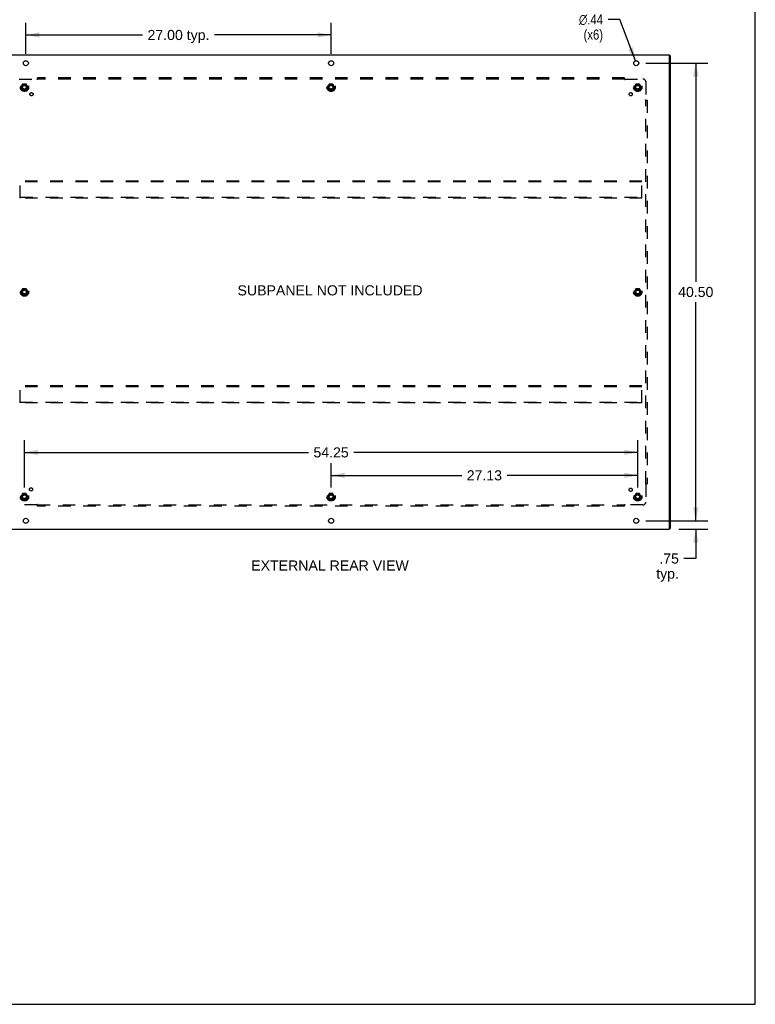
# Model space of a CAD drawing. Header units: inches. Extents: x 0 to 203, y 0 to 131.
# Tile 11 of 12: x 137 to 203, y 0 to 87. Entities that reach past the tile are written whole.
import ezdxf

# ---------------------------------------------------------------- set-up
doc = ezdxf.new("R2010")
doc.units = ezdxf.units.IN
doc.header["$LTSCALE"] = 11.137931
doc.header["$MEASUREMENT"] = 0
doc.linetypes.add('HIDDEN', pattern=[0.2, 0.1, -0.1])
doc.layers.get('0').update_dxf_attribs({"linetype": 'CONTINUOUS'})
for name, color, linetype in [('DEFAULT_2', 8, 'HIDDEN'), ('DIMENSIONS', 7, 'CONTINUOUS'), ('SUBPANEL', 7, 'CONTINUOUS')]:
    doc.layers.add(name, color=color, linetype=linetype)
doc.styles.get("Standard").update_dxf_attribs({"font": 'arial.ttf'})
doc.styles.add('TEXTSTYLE_1', font='gdt', dxfattribs={"width": 0.8})
doc.dimstyles.new('DIMSTYLE_1', dxfattribs={"dimtxt": 0.893417, "dimasz": 1.191223, "dimexe": 0.09, "dimexo": 0.07, "dimgap": 0.0375, "dimtad": 0, "dimtih": 1, "dimtoh": 1, "dimzin": 4, "dimdsep": 46, "dimtxsty": 'Standard', "dimblk": '_FILLED', "dimblk1": '_FILLED', "dimblk2": '_FILLED', "dimcen": 0.09, "dimazin": 1, "dimtfac": 1, "dimtdec": 3, "dimtofl": 0, "dimtmove": 0, "dimatfit": 3, "dimldrblk": '_FILLED', "dimfxl": 0, "dimtolj": 1, "dimtzin": 4, "dimarcsym": 0})
doc.dimstyles.new('DIMSTYLE_2', dxfattribs={"dimtxt": 0.893417, "dimasz": 1.191223, "dimexe": 0.09, "dimexo": 0.07, "dimgap": 0.09, "dimtad": 0, "dimtih": 1, "dimtoh": 1, "dimzin": 4, "dimdsep": 46, "dimtxsty": 'Standard', "dimblk": '_FILLED', "dimblk1": '_FILLED', "dimblk2": '_FILLED', "dimcen": 0.09, "dimazin": 1, "dimtfac": 1, "dimtdec": 3, "dimtofl": 0, "dimtmove": 0, "dimatfit": 1, "dimldrblk": '_FILLED', "dimfxl": 0, "dimtolj": 1, "dimtzin": 4, "dimarcsym": 0})

# ---------------------------------------------------------------- blocks, each defined once
blk = doc.blocks.new('_FILLED')
at = {"color": 0, "linetype": 'ByBlock'}
blk.add_solid([(0, 0), (-1, 0.2), (-1, -0.2)], dxfattribs=at)
blk = doc.blocks.new('*D7')
at = {"layer": 'DIMENSIONS', "color": 2, "linetype": 'Continuous'}
for p, q in [((197.24, 42.795), (197.24, 45.177)), ((192.812, 42.795), (198.312, 42.795)), ((195.737, 42.045), (198.312, 42.045)), ((197.24, 42.045), (197.24, 39.455)), ((197.24, 39.455), (196.197, 39.455))]:
    blk.add_line(p, q, dxfattribs=at)
at = {"layer": 'DIMENSIONS', "color": 2, "linetype": 'Continuous', "xscale": 1.1912225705, "yscale": 1.1912225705, "zscale": 1.1912225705}
for p, rotation in [((197.24, 42.795), 270), ((197.24, 42.045), 90)]:
    blk.add_blockref('_FILLED', p, dxfattribs=dict(at, rotation=rotation))
at = {"layer": 'DIMENSIONS', "color": 2, "linetype": 'Continuous', "insert": (195.751, 39.902), "char_height": 0.8934, "width": 2.00936, "attachment_point": 3, "line_spacing_factor": 0.9}
blk.add_mtext('.75\\Ptyp.', dxfattribs=at)
blk = doc.blocks.new('*D8')
at = {"layer": 'DIMENSIONS', "color": 2, "linetype": 'Continuous'}
for p, q in [((137.978, 84.129), (137.978, 86.865)), ((164.978, 84.129), (164.978, 86.865)), ((137.978, 85.793), (148.293, 85.793)), ((164.978, 85.793), (154.663, 85.793))]:
    blk.add_line(p, q, dxfattribs=at)
at = {"layer": 'DIMENSIONS', "color": 2, "linetype": 'Continuous', "xscale": 1.1912225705, "yscale": 1.1912225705, "zscale": 1.1912225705, "rotation": 180}
blk.add_blockref('_FILLED', (137.978, 85.793), dxfattribs=at)
at = {"layer": 'DIMENSIONS', "color": 2, "linetype": 'Continuous', "xscale": 1.1912225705, "yscale": 1.1912225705, "zscale": 1.1912225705}
blk.add_blockref('_FILLED', (164.978, 85.793), dxfattribs=at)
at = {"layer": 'DIMENSIONS', "color": 2, "linetype": 'Continuous', "insert": (151.478, 86.239), "char_height": 0.8934, "width": 5.47675, "attachment_point": 2, "line_spacing_factor": 0.9}
blk.add_mtext('27.00 typ.', dxfattribs=at)
blk = doc.blocks.new('*D9')
at = {"layer": 'DIMENSIONS', "color": 2, "linetype": 'Continuous'}
for p, q in [((192.812, 83.295), (198.312, 83.295)), ((197.24, 83.295), (197.24, 63.938)), ((197.24, 42.795), (197.24, 62.152)), ((192.812, 42.795), (198.312, 42.795))]:
    blk.add_line(p, q, dxfattribs=at)
at = {"layer": 'DIMENSIONS', "color": 2, "linetype": 'Continuous', "xscale": 1.1912225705, "yscale": 1.1912225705, "zscale": 1.1912225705}
for p, rotation in [((197.24, 83.295), 90), ((197.24, 42.795), 270)]:
    blk.add_blockref('_FILLED', p, dxfattribs=dict(at, rotation=rotation))
at = {"layer": 'DIMENSIONS', "color": 2, "linetype": 'Continuous', "insert": (197.24, 63.492), "char_height": 0.8934, "width": 3.12198, "attachment_point": 2, "line_spacing_factor": 0.9}
blk.add_mtext('40.50', dxfattribs=at)
blk = doc.blocks.new('*D10')
at = {"layer": 'DIMENSIONS', "color": 2, "linetype": 'Continuous'}
for p, q in [((134.978, 84.736), (134.978, 86.865)), ((137.978, 84.129), (137.978, 86.865)), ((134.978, 85.793), (132.254, 85.793)), ((137.978, 85.793), (140.36, 85.793))]:
    blk.add_line(p, q, dxfattribs=at)
at = {"layer": 'DIMENSIONS', "color": 2, "linetype": 'Continuous', "xscale": 1.1912225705, "yscale": 1.1912225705, "zscale": 1.1912225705}
blk.add_blockref('_FILLED', (134.978, 85.793), dxfattribs=at)
at = {"layer": 'DIMENSIONS', "color": 2, "linetype": 'Continuous', "xscale": 1.1912225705, "yscale": 1.1912225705, "zscale": 1.1912225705, "rotation": 180}
blk.add_blockref('_FILLED', (137.978, 85.793), dxfattribs=at)
at = {"layer": 'DIMENSIONS', "color": 2, "linetype": 'Continuous', "insert": (131.808, 86.239), "char_height": 0.8934, "width": 2.42784, "attachment_point": 3, "line_spacing_factor": 0.9}
blk.add_mtext('3.00\\Ptyp.', dxfattribs=at)
blk = doc.blocks.new('*D11')
at = {"layer": 'DIMENSIONS', "color": 2, "linetype": 'Continuous'}
for p, q in [((190.524, 87.167), (189.482, 87.167)), ((191.901, 83.5), (190.524, 87.167))]:
    blk.add_line(p, q, dxfattribs=at)
at = {"layer": 'DIMENSIONS', "color": 2, "linetype": 'Continuous', "xscale": 1.1912225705, "yscale": 1.1912225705, "zscale": 1.1912225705, "rotation": 290.5803509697}
blk.add_blockref('_FILLED', (191.901, 83.5), dxfattribs=at)
at = {"layer": 'DIMENSIONS', "color": 2, "linetype": 'Continuous', "insert": (189.035, 87.614), "char_height": 0.89342, "width": 2.92492, "attachment_point": 3, "line_spacing_factor": 0.9, "style": 'TEXTSTYLE_1'}
blk.add_mtext('{\\fgdt;n}\\fArial;.44\\P(x6)', dxfattribs=at)
blk = doc.blocks.new('*D14')
at = {"layer": 'DIMENSIONS', "color": 2, "linetype": 'Continuous'}
for p, q in [((137.853, 45.754), (137.853, 49.921)), ((192.103, 45.754), (192.103, 49.921)), ((137.853, 48.849), (162.97, 48.849)), ((192.103, 48.849), (166.986, 48.849))]:
    blk.add_line(p, q, dxfattribs=at)
at = {"layer": 'DIMENSIONS', "color": 2, "linetype": 'Continuous', "xscale": 1.1912225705, "yscale": 1.1912225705, "zscale": 1.1912225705, "rotation": 180}
blk.add_blockref('_FILLED', (137.853, 48.849), dxfattribs=at)
at = {"layer": 'DIMENSIONS', "color": 2, "linetype": 'Continuous', "xscale": 1.1912225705, "yscale": 1.1912225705, "zscale": 1.1912225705}
blk.add_blockref('_FILLED', (192.103, 48.849), dxfattribs=at)
at = {"layer": 'DIMENSIONS', "color": 2, "linetype": 'Continuous', "insert": (164.978, 49.295), "char_height": 0.8934, "width": 3.12198, "attachment_point": 2, "line_spacing_factor": 0.9}
blk.add_mtext('54.25', dxfattribs=at)
blk = doc.blocks.new('*D15')
at = {"layer": 'DIMENSIONS', "color": 2, "linetype": 'Continuous'}
for p, q in [((164.978, 45.754), (164.978, 47.891)), ((192.103, 45.754), (192.103, 47.891)), ((164.978, 46.818), (176.533, 46.818)), ((192.103, 46.818), (180.548, 46.818))]:
    blk.add_line(p, q, dxfattribs=at)
at = {"layer": 'DIMENSIONS', "color": 2, "linetype": 'Continuous', "xscale": 1.1912225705, "yscale": 1.1912225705, "zscale": 1.1912225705, "rotation": 180}
blk.add_blockref('_FILLED', (164.978, 46.818), dxfattribs=at)
at = {"layer": 'DIMENSIONS', "color": 2, "linetype": 'Continuous', "xscale": 1.1912225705, "yscale": 1.1912225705, "zscale": 1.1912225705}
blk.add_blockref('_FILLED', (192.103, 46.818), dxfattribs=at)
at = {"layer": 'DIMENSIONS', "color": 2, "linetype": 'Continuous', "insert": (178.54, 47.265), "char_height": 0.8934, "width": 3.12198, "attachment_point": 2, "line_spacing_factor": 0.9}
blk.add_mtext('27.13', dxfattribs=at)

msp = doc.modelspace()

# ---------------------------------------------------------------- linework, layer by layer
at = {"color": 7, "linetype": 'Continuous'}
for p, q in [((202.508, 0), (202.508, 131.034)), ((194.903, 83.982), (194.978, 83.982)), ((194.903, 42.108), (194.978, 42.108)), ((0, 0), (202.508, 0))]:
    msp.add_line(p, q, dxfattribs=at)
at = {"color": 3, "linetype": 'Continuous'}
for p, q in [((135.053, 84.045), (194.903, 84.045)), ((194.903, 42.045), (194.903, 84.045)), ((194.978, 83.982), (194.978, 42.108)), ((135.053, 42.045), (194.903, 42.045))]:
    msp.add_line(p, q, dxfattribs=at)
for centre in [(137.978, 83.295), (164.978, 83.295), (191.978, 83.295), (137.978, 42.795), (164.978, 42.795), (191.978, 42.795)]:
    msp.add_circle(centre, 0.219, dxfattribs=at)
at = {"layer": 'DEFAULT_2', "color": 8, "linetype": 'HIDDEN'}
for p, q in [((137.69, 81.443), (137.535, 81.175)), ((137.535, 81.165), (137.69, 80.898)), ((138.007, 81.448), (137.698, 81.448)), ((138.17, 81.175), (138.016, 81.443)), ((138.016, 80.898), (138.17, 81.165)), ((164.815, 81.443), (164.66, 81.175)), ((164.66, 81.165), (164.815, 80.898)), ((165.132, 81.448), (164.823, 81.448)), ((165.295, 81.175), (165.141, 81.443)), ((165.141, 80.898), (165.295, 81.165)), ((191.94, 81.443), (191.785, 81.175)), ((191.785, 81.165), (191.94, 80.898)), ((192.257, 81.448), (191.948, 81.448)), ((192.42, 81.175), (192.266, 81.443)), ((192.266, 80.898), (192.42, 81.165)), ((138.007, 80.893), (137.698, 80.893)), ((165.132, 80.893), (164.823, 80.893)), ((192.257, 80.893), (191.948, 80.893)), ((137.478, 71.358), (137.478, 72.858)), ((192.478, 72.858), (137.478, 72.858)), ((192.478, 72.783), (137.478, 72.783)), ((192.478, 71.358), (192.478, 72.858)), ((137.478, 71.433), (192.478, 71.433)), ((192.478, 71.358), (137.478, 71.358)), ((137.69, 63.318), (137.535, 63.05)), ((137.535, 63.04), (137.69, 62.773)), ((138.007, 63.323), (137.698, 63.323)), ((138.007, 62.768), (137.698, 62.768)), ((138.17, 63.05), (138.016, 63.318)), ((138.016, 62.773), (138.17, 63.04)), ((191.94, 63.318), (191.785, 63.05)), ((191.785, 63.04), (191.94, 62.773)), ((192.257, 63.323), (191.948, 63.323)), ((192.257, 62.768), (191.948, 62.768)), ((192.42, 63.05), (192.266, 63.318)), ((192.266, 62.773), (192.42, 63.04)), ((137.478, 53.233), (137.478, 54.733)), ((192.478, 54.733), (137.478, 54.733)), ((192.478, 54.658), (137.478, 54.658)), ((192.478, 53.233), (192.478, 54.733)), ((137.478, 53.308), (192.478, 53.308)), ((192.478, 53.233), (137.478, 53.233)), ((137.69, 45.193), (137.535, 44.925)), ((137.535, 44.915), (137.69, 44.648)), ((138.007, 45.198), (137.698, 45.198)), ((138.007, 44.643), (137.698, 44.643)), ((138.17, 44.925), (138.016, 45.193)), ((138.016, 44.648), (138.17, 44.915)), ((164.815, 45.193), (164.66, 44.925)), ((164.66, 44.915), (164.815, 44.648)), ((165.132, 45.198), (164.823, 45.198)), ((165.132, 44.643), (164.823, 44.643)), ((165.295, 44.925), (165.141, 45.193)), ((165.141, 44.648), (165.295, 44.915)), ((191.94, 45.193), (191.785, 44.925)), ((191.785, 44.915), (191.94, 44.648)), ((192.257, 45.198), (191.948, 45.198)), ((192.257, 44.643), (191.948, 44.643)), ((192.42, 44.925), (192.266, 45.193)), ((192.266, 44.648), (192.42, 44.915))]:
    msp.add_line(p, q, dxfattribs=at)
for centre, radius in [((137.853, 81.17), 0.372), ((137.853, 81.17), 0.356), ((137.853, 81.17), 0.318), ((137.853, 81.17), 0.204), ((137.853, 81.17), 0.183), ((137.853, 81.17), 0.183), ((137.853, 81.17), 0.166), ((164.978, 81.17), 0.372), ((164.978, 81.17), 0.356), ((164.978, 81.17), 0.318), ((164.978, 81.17), 0.204), ((164.978, 81.17), 0.183), ((164.978, 81.17), 0.183), ((164.978, 81.17), 0.166), ((192.103, 81.17), 0.372), ((192.103, 81.17), 0.356), ((192.103, 81.17), 0.318), ((192.103, 81.17), 0.204), ((192.103, 81.17), 0.183), ((192.103, 81.17), 0.183), ((192.103, 81.17), 0.166), ((137.853, 63.045), 0.372), ((137.853, 63.045), 0.356), ((137.853, 63.045), 0.318), ((137.853, 63.045), 0.204), ((137.853, 63.045), 0.183), ((137.853, 63.045), 0.183), ((137.853, 63.045), 0.166), ((192.103, 63.045), 0.372), ((192.103, 63.045), 0.356), ((192.103, 63.045), 0.318), ((192.103, 63.045), 0.204), ((192.103, 63.045), 0.183), ((192.103, 63.045), 0.183), ((192.103, 63.045), 0.166), ((137.853, 44.92), 0.372), ((137.853, 44.92), 0.356), ((137.853, 44.92), 0.318), ((137.853, 44.92), 0.204), ((137.853, 44.92), 0.183), ((137.853, 44.92), 0.183), ((137.853, 44.92), 0.166), ((164.978, 44.92), 0.372), ((164.978, 44.92), 0.356), ((164.978, 44.92), 0.318), ((164.978, 44.92), 0.204), ((164.978, 44.92), 0.183), ((164.978, 44.92), 0.183), ((164.978, 44.92), 0.166), ((192.103, 44.92), 0.372), ((192.103, 44.92), 0.356), ((192.103, 44.92), 0.318), ((192.103, 44.92), 0.204), ((192.103, 44.92), 0.183), ((192.103, 44.92), 0.183), ((192.103, 44.92), 0.166)]:
    msp.add_circle(centre, radius, dxfattribs=at)
for centre, start, end in [((137.544, 81.17), 150.01268, 209.98829), ((137.698, 81.438), 90.01235, 149.98915), ((138.007, 81.438), 30.01204, 89.98872), ((138.162, 81.17), 330.01268, 29.98829), ((164.669, 81.17), 150.01268, 209.98829), ((164.823, 81.438), 90.01235, 149.98915), ((165.132, 81.438), 30.01204, 89.98872), ((165.287, 81.17), 330.01268, 29.98829), ((191.794, 81.17), 150.01268, 209.98829), ((191.948, 81.438), 90.01235, 149.98915), ((192.257, 81.438), 30.01204, 89.98872), ((192.412, 81.17), 330.01268, 29.98829), ((137.698, 80.903), 210.01204, 269.98872), ((138.007, 80.903), 270.01235, 329.98915), ((164.823, 80.903), 210.01204, 269.98872), ((165.132, 80.903), 270.01235, 329.98915), ((191.948, 80.903), 210.01204, 269.98872), ((192.257, 80.903), 270.01235, 329.98915), ((137.544, 63.045), 150.01268, 209.98829), ((137.698, 63.313), 90.01235, 149.98915), ((137.698, 62.778), 210.01204, 269.98872), ((138.007, 63.313), 30.01204, 89.98872), ((138.007, 62.778), 270.01235, 329.98915), ((138.162, 63.045), 330.01268, 29.98829), ((191.794, 63.045), 150.01268, 209.98829), ((191.948, 63.313), 90.01235, 149.98915), ((191.948, 62.778), 210.01204, 269.98872), ((192.257, 63.313), 30.01204, 89.98872), ((192.257, 62.778), 270.01235, 329.98915), ((192.412, 63.045), 330.01268, 29.98829), ((137.544, 44.92), 150.01268, 209.98829), ((137.698, 45.188), 90.01235, 149.98915), ((137.698, 44.653), 210.01204, 269.98872), ((138.007, 45.188), 30.01204, 89.98872), ((138.007, 44.653), 270.01235, 329.98915), ((138.162, 44.92), 330.01268, 29.98829), ((164.669, 44.92), 150.01268, 209.98829), ((164.823, 45.188), 90.01235, 149.98915), ((164.823, 44.653), 210.01204, 269.98872), ((165.132, 45.188), 30.01204, 89.98872), ((165.132, 44.653), 270.01235, 329.98915), ((165.287, 44.92), 330.01268, 29.98829), ((191.794, 44.92), 150.01268, 209.98829), ((191.948, 45.188), 90.01235, 149.98915), ((191.948, 44.653), 210.01204, 269.98872), ((192.257, 45.188), 30.01204, 89.98872), ((192.257, 44.653), 270.01235, 329.98915), ((192.412, 44.92), 330.01268, 29.98829)]:
    msp.add_arc(centre, 0.01, start, end, dxfattribs=at)
at = {"layer": 'SUBPANEL', "color": 8, "linetype": 'HIDDEN'}
for p, q in [((139.009, 81.848), (139.009, 82.014)), ((190.947, 82.014), (139.009, 82.014)), ((190.947, 81.848), (190.947, 82.014)), ((137.384, 81.889), (138.974, 81.889)), ((138.992, 81.907), (138.986, 81.901)), ((190.947, 81.889), (139.009, 81.889)), ((190.982, 81.889), (192.572, 81.889)), ((192.822, 81.639), (192.822, 80.049)), ((192.781, 80.014), (192.947, 80.014)), ((192.822, 46.076), (192.822, 80.014)), ((192.84, 80.031), (192.834, 80.037)), ((192.947, 80.014), (192.947, 46.076)), ((192.781, 46.076), (192.947, 46.076)), ((192.822, 46.041), (192.822, 44.451)), ((138.974, 44.201), (137.384, 44.201)), ((139.009, 44.076), (139.009, 44.242)), ((139.009, 44.201), (190.947, 44.201)), ((190.947, 44.076), (139.009, 44.076)), ((190.947, 44.076), (190.947, 44.242)), ((190.964, 44.183), (190.97, 44.189)), ((192.572, 44.201), (190.982, 44.201))]:
    msp.add_line(p, q, dxfattribs=at)
for points in [[(139.009, 81.927), (139.008, 81.925), (139.006, 81.923), (139.004, 81.921), (139.003, 81.919), (139.001, 81.917), (139, 81.915), (138.998, 81.914), (138.997, 81.912), (138.995, 81.911), (138.994, 81.909), (138.992, 81.907)], [(190.947, 81.927), (190.948, 81.925), (190.95, 81.923), (190.951, 81.921), (190.953, 81.919), (190.954, 81.917), (190.956, 81.915), (190.958, 81.914), (190.959, 81.912), (190.961, 81.911), (190.962, 81.909), (190.964, 81.907)], [(138.986, 81.901), (138.984, 81.899), (138.982, 81.897), (138.98, 81.895), (138.978, 81.894), (138.977, 81.892), (138.975, 81.89), (138.974, 81.889)], [(138.987, 81.869), (138.984, 81.874), (138.983, 81.876), (138.981, 81.879), (138.98, 81.881), (138.978, 81.883), (138.977, 81.885), (138.975, 81.887), (138.974, 81.889)], [(139.009, 81.848), (139.007, 81.849), (139.006, 81.849), (139.004, 81.85), (139.002, 81.851), (139.001, 81.852), (138.999, 81.853), (138.998, 81.855), (138.996, 81.856), (138.995, 81.858), (138.993, 81.86), (138.992, 81.861), (138.991, 81.863), (138.989, 81.865), (138.988, 81.867), (138.987, 81.869)], [(190.947, 81.848), (190.948, 81.849), (190.95, 81.849), (190.952, 81.85), (190.953, 81.851), (190.955, 81.852), (190.956, 81.853), (190.958, 81.855), (190.959, 81.856), (190.961, 81.858), (190.962, 81.86), (190.964, 81.861), (190.965, 81.863), (190.966, 81.865), (190.968, 81.867), (190.969, 81.869), (190.972, 81.874)], [(190.964, 81.907), (190.97, 81.901), (190.972, 81.899), (190.974, 81.897), (190.976, 81.895), (190.978, 81.894), (190.979, 81.892), (190.981, 81.89), (190.982, 81.889)], [(190.972, 81.874), (190.973, 81.876), (190.975, 81.879), (190.976, 81.881), (190.978, 81.883), (190.979, 81.885), (190.981, 81.887), (190.982, 81.889)], [(192.781, 80.014), (192.781, 80.016), (192.782, 80.017), (192.783, 80.019), (192.784, 80.02), (192.785, 80.022), (192.786, 80.024), (192.788, 80.025), (192.789, 80.027), (192.791, 80.028), (192.792, 80.029), (192.794, 80.031), (192.796, 80.032), (192.798, 80.034), (192.8, 80.035), (192.802, 80.036)], [(192.802, 80.036), (192.807, 80.039), (192.809, 80.04), (192.812, 80.042), (192.814, 80.043), (192.816, 80.045), (192.818, 80.046), (192.82, 80.048), (192.822, 80.049)], [(192.834, 80.037), (192.832, 80.039), (192.83, 80.041), (192.828, 80.043), (192.826, 80.045), (192.825, 80.046), (192.823, 80.048), (192.822, 80.049)], [(192.86, 80.014), (192.858, 80.015), (192.856, 80.017), (192.854, 80.019), (192.852, 80.02), (192.85, 80.022), (192.848, 80.023), (192.847, 80.025), (192.845, 80.026), (192.843, 80.028), (192.842, 80.029), (192.84, 80.031)], [(192.781, 46.076), (192.781, 46.075), (192.782, 46.073), (192.783, 46.071), (192.784, 46.07), (192.785, 46.068), (192.786, 46.067), (192.788, 46.065), (192.789, 46.063), (192.791, 46.062), (192.792, 46.061), (192.794, 46.059), (192.796, 46.058), (192.798, 46.057), (192.8, 46.055), (192.802, 46.054), (192.807, 46.051)], [(192.807, 46.051), (192.809, 46.05), (192.812, 46.048), (192.814, 46.047), (192.816, 46.045), (192.818, 46.044), (192.82, 46.042), (192.822, 46.041)], [(192.84, 46.059), (192.834, 46.053), (192.832, 46.051), (192.83, 46.049), (192.828, 46.047), (192.826, 46.045), (192.825, 46.044), (192.823, 46.042), (192.822, 46.041)], [(192.86, 46.076), (192.858, 46.075), (192.856, 46.073), (192.854, 46.072), (192.852, 46.07), (192.85, 46.068), (192.848, 46.067), (192.847, 46.065), (192.845, 46.064), (192.843, 46.062), (192.842, 46.061), (192.84, 46.059)], [(138.984, 44.216), (138.983, 44.214), (138.981, 44.211), (138.98, 44.209), (138.978, 44.207), (138.977, 44.205), (138.975, 44.203), (138.974, 44.201)], [(138.992, 44.183), (138.986, 44.189), (138.984, 44.191), (138.982, 44.193), (138.98, 44.195), (138.978, 44.196), (138.977, 44.198), (138.975, 44.2), (138.974, 44.201)], [(139.009, 44.242), (139.007, 44.241), (139.006, 44.241), (139.004, 44.24), (139.002, 44.239), (139.001, 44.238), (138.999, 44.237), (138.998, 44.235), (138.996, 44.234), (138.995, 44.232), (138.993, 44.231), (138.992, 44.229), (138.991, 44.227), (138.989, 44.225), (138.988, 44.223), (138.987, 44.221), (138.984, 44.216)], [(139.009, 44.163), (139.008, 44.165), (139.006, 44.167), (139.004, 44.169), (139.003, 44.171), (139.001, 44.173), (139, 44.175), (138.998, 44.176), (138.997, 44.178), (138.995, 44.18), (138.994, 44.181), (138.992, 44.183)], [(190.947, 44.242), (190.948, 44.241), (190.95, 44.241), (190.952, 44.24), (190.953, 44.239), (190.955, 44.238), (190.956, 44.237), (190.958, 44.235), (190.959, 44.234), (190.961, 44.232), (190.962, 44.231), (190.964, 44.229), (190.965, 44.227), (190.966, 44.225), (190.968, 44.223), (190.969, 44.221)], [(190.947, 44.163), (190.948, 44.165), (190.95, 44.167), (190.951, 44.169), (190.953, 44.171), (190.954, 44.173), (190.956, 44.175), (190.958, 44.176), (190.959, 44.178), (190.961, 44.18), (190.962, 44.181), (190.964, 44.183)], [(190.969, 44.221), (190.972, 44.216), (190.973, 44.214), (190.975, 44.211), (190.976, 44.209), (190.978, 44.207), (190.979, 44.205), (190.981, 44.203), (190.982, 44.201)], [(190.97, 44.189), (190.972, 44.191), (190.974, 44.193), (190.976, 44.195), (190.978, 44.196), (190.979, 44.198), (190.981, 44.2), (190.982, 44.201)]]:
    msp.add_lwpolyline(points, dxfattribs=at)
for centre, radius in [((137.853, 81.17), 0.25), ((164.978, 81.17), 0.25), ((192.103, 81.17), 0.25), ((138.472, 80.551), 0.141), ((191.484, 80.551), 0.141), ((137.853, 63.045), 0.25), ((192.103, 63.045), 0.25), ((138.433, 45.575), 0.141), ((191.484, 45.539), 0.141), ((137.853, 44.92), 0.25), ((164.978, 44.92), 0.25), ((192.103, 44.92), 0.25)]:
    msp.add_circle(centre, radius, dxfattribs=at)
for centre, start, end in [((192.572, 81.639), 0, 90), ((192.572, 44.451), 270, 360)]:
    msp.add_arc(centre, 0.25, start, end, dxfattribs=at)

# ---------------------------------------------------------------- texts
at = {"layer": 'DIMENSIONS', "color": 2, "linetype": 'Continuous', "char_height": 0.89342, "attachment_point": 2, "line_spacing_factor": 0.9}
for s, insert, width in [('SUBPANEL NOT INCLUDED', (164.885, 63.637), 16.33724), ('EXTERNAL REAR VIEW', (164.883, 39.288), 13.90941)]:
    msp.add_mtext(s, dxfattribs=dict(at, insert=insert, width=width))

# ---------------------------------------------------------------- dimensions: what is measured, and where the dimension line sits
at = {"layer": 'DIMENSIONS', "color": 2, "linetype": 'Continuous'}
dim = msp.add_diameter_dim_2p(p1=(191.901, 83.5), p2=(192.055, 83.09), text='%%c<>\\P(x6)', dimstyle='DIMSTYLE_2', override={"dimpost": '<>'}, dxfattribs=at)
dim.commit()
dim.dimension.update_dxf_attribs({"geometry": '*D11', "text_midpoint": (187.572, 86.497), "dimtype": 163})
for base, p1, p2, text, picture, middle in [((137.978, 85.793), (134.978, 86.935), (137.978, 84.059), '<>\\Ptyp.', '*D10', (130.594, 85.123)), ((164.978, 85.793), (137.978, 84.059), (164.978, 84.059), '<> typ.', '*D8', (151.478, 85.793))]:
    dim = msp.add_linear_dim(base=base, p1=p1, p2=p2, text=text, dimstyle='DIMSTYLE_1', dxfattribs=at)
    dim.commit()
    dim.dimension.update_dxf_attribs({"geometry": picture, "text_midpoint": middle, "dimtype": 160})
for base, p1, p2, angle, picture, middle in [((197.24, 42.795), (192.742, 83.295), (192.742, 42.795), 270, '*D9', (197.216, 63.04)), ((164.977894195, 46.818471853), (192.102894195, 47.960572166), (164.977894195, 47.960572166), 180, '*D15', (178.528537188, 46.81349074))]:
    dim = msp.add_linear_dim(base=base, p1=p1, p2=p2, angle=angle, dimstyle='DIMSTYLE_1', dxfattribs=at)
    dim.commit()
    dim.dimension.update_dxf_attribs({"geometry": picture, "text_midpoint": middle, "dimtype": 160})
dim = msp.add_linear_dim(base=(192.103, 48.849), p1=(137.853, 45.684), p2=(192.103, 45.684), dimstyle='DIMSTYLE_1', dxfattribs=at)
dim.commit()
dim.dimension.update_dxf_attribs({"geometry": '*D14', "text_midpoint": (164.978, 48.844), "dimtype": 160})
dim = msp.add_linear_dim(base=(197.24, 42.795), p1=(195.667, 42.045), p2=(192.742, 42.795), angle=90, text='<>\\Ptyp.', dimstyle='DIMSTYLE_1', dxfattribs=at)
dim.commit()
dim.dimension.update_dxf_attribs({"geometry": '*D7', "text_midpoint": (194.746, 38.785), "dimtype": 160})

doc.saveas('drawing.dxf')
